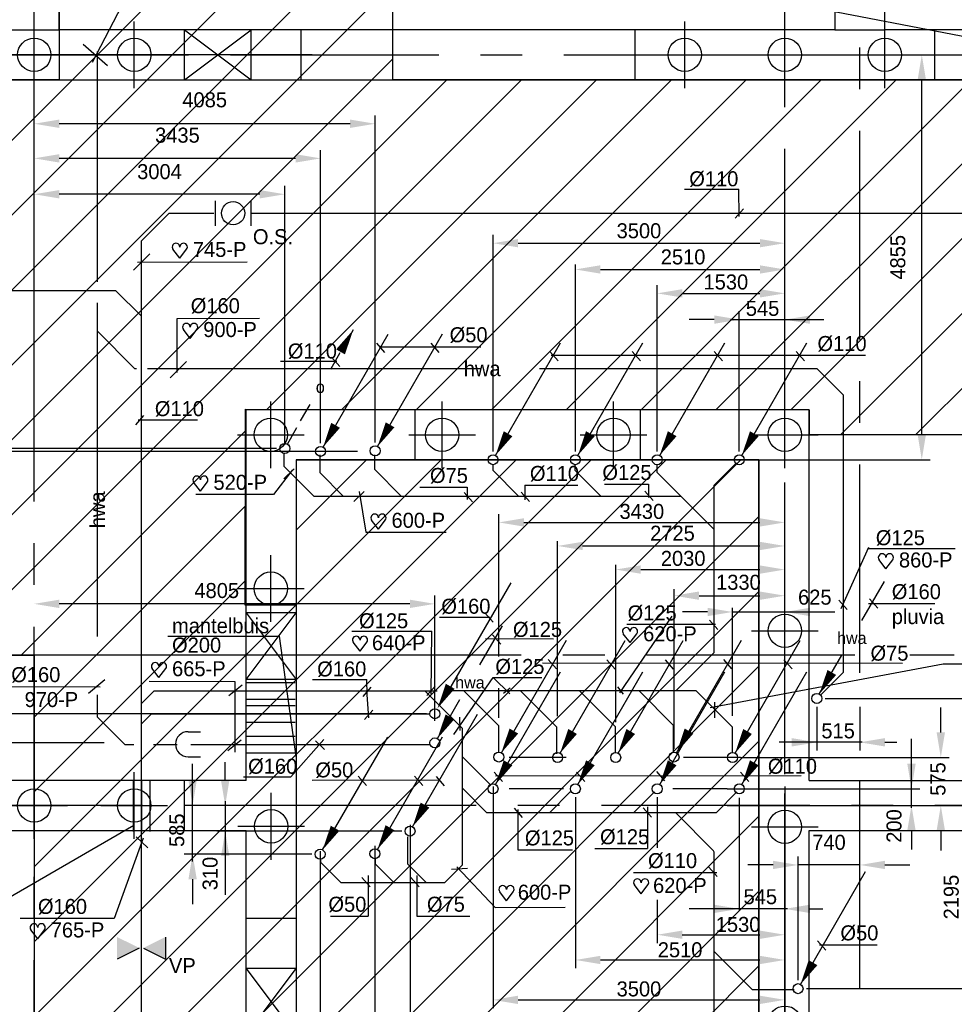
# Model space of a CAD drawing. Extents: x -34830 to 349597, y -3304 to 731056.
# Tile 7 of 48: x 4914 to 16120, y 46251 to 58057. Entities that reach past the tile are written whole.
import ezdxf
from ezdxf.enums import TextEntityAlignment as Align

# ---------------------------------------------------------------- set-up
doc = ezdxf.new("R2010")
doc.units = 0
doc.header["$LTSCALE"] = 100
for name, pattern in [('2322121', [2000, 1000, 1000]), ('2322122', [47, 40, -7]), ('CENTER2', [11.25, 7.5, -1.25, 1.25, -1.25]), ('CENTER4', [5, 3.125, -0.625, 0.625, -0.625]), ('CENTERX2', [40, 25, -5, 5, -5]), ('LURETOUR', [6, 4, -2])]:
    doc.linetypes.add(name, pattern=pattern)
doc.layers.get('0').update_dxf_attribs({"linetype": 'CONTINUOUS'})
doc.layers.get('DEFPOINTS').update_dxf_attribs({"linetype": 'CONTINUOUS'})
for name, color, linetype in [('15', 6, 'CONTINUOUS'), ('BOUW', 8, 'CONTINUOUS'), ('PAAL_CONT', 1, 'CONTINUOUS'), ('PAAL_HART', 7, 'CONTINUOUS'), ('PAAL_TEKST', 2, 'CONTINUOUS'), ('STRAMIEN', 1, 'CENTER2'), ('WL521---', 4, 'CONTINUOUS'), ('WL5233--', 4, 'CONTINUOUS'), ('WL524---', 4, 'CONTINUOUS'), ('WL5502--', 4, 'CONTINUOUS'), ('WL570---', 3, 'CONTINUOUS'), ('WL570---_HARTLIJN', 7, 'CONTINUOUS'), ('WL570---_RETOUR', 3, 'CONTINUOUS'), ('WL740---', 4, 'CONTINUOUS'), ('WM521---', 1, 'CONTINUOUS')]:
    doc.layers.add(name, color=color, linetype=linetype)
doc.styles.add('BURO-018', font='BUROFONT.shx', dxfattribs={"height": 180})
doc.styles.add('VAR', font='STRUCT01.shx')
doc.dimstyles.new('CEES', dxfattribs={"dimscale": 100, "dimtxt": 3, "dimasz": 3, "dimexe": 1, "dimexo": 1, "dimgap": 1.5, "dimtad": 0, "dimdec": 0, "dimzin": 0, "dimtxsty": 'BURO-018', "dimcen": -3, "dimdle": 1.25, "dimclrd": 1, "dimclre": 1, "dimclrt": 1, "dimazin": 3, "dimtfac": 0.75, "dimtdec": 0, "dimtofl": 0, "dimtmove": 0, "dimatfit": 3, "dimtvp": 1.5, "dimtolj": 1, "dimtzin": 0})

# ---------------------------------------------------------------- blocks, each defined once
blk = doc.blocks.new('K-PAAL8')
at = {"layer": 'PAAL_CONT'}
blk.add_circle((0, 0), 0.5, dxfattribs=at)
at = {"layer": 'PAAL_HART'}
for p, q in [((0, -1), (0, 1)), ((-1, 0), (1, 0))]:
    blk.add_line(p, q, dxfattribs=at)
at = {"layer": 'PAAL_TEKST', "style": 'VAR', "flags": 1}
for tag, p in [('AFHAKHOOGTE', (0.402, 0.516)), ('INHEINIVO', (0.402, 0.201)), ('LENGTE', (0.402, -0.114)), ('NUMMER', (0.402, -0.429))]:
    blk.add_attdef(tag, p, '', height=0.2, dxfattribs=at)
blk = doc.blocks.new('LDV1123')
at = {"color": 0, "linetype": 'CONTINUOUS'}
for p, q in [((6.75, 11.691), (5.812, 10.068)), ((5.437, 9.418), (4.5, 7.794)), ((1.562, 2.706), (2.5, 4.33)), ((0.25, 0.433), (1.187, 2.057))]:
    blk.add_line(p, q, dxfattribs=at)
blk.add_lwpolyline([(6.75, 11.691, 0, 1, 0), (5.5, 9.526, 1, 1, 0)], format="xyseb", dxfattribs=at)
blk.add_circle((0, 0), 0.5, dxfattribs=at)
at = {"color": 0, "linetype": 'CONTINUOUS', "style": 'BURO-018'}
blk.add_attdef('LD_TEXT1', text='', height=1.8, dxfattribs=at).set_placement((3.5, 6.062), align=Align.MIDDLE)
blk = doc.blocks.new('LDV3')
at = {"color": 0, "linetype": 'CONTINUOUS'}
for p, q in [((4.5, 7.794), (6.75, 11.691)), ((0.25, 0.433), (2.5, 4.33))]:
    blk.add_line(p, q, dxfattribs=at)
blk.add_lwpolyline([(0.25, 0.433, 0, 1, 0), (1.5, 2.598, 1, 1, 0)], format="xyseb", dxfattribs=at)
blk.add_circle((0, 0), 0.5, dxfattribs=at)
at = {"color": 0, "linetype": 'CONTINUOUS', "style": 'BURO-018'}
blk.add_attdef('LD_TEXT1', text='', height=1.8, dxfattribs=at).set_placement((3.5, 6.062), align=Align.MIDDLE)
blk = doc.blocks.new('LDV3121')
at = {"color": 0, "linetype": 'CONTINUOUS'}
blk.add_line((0.25, 0.433), (6.75, 11.691), dxfattribs=at)
blk.add_lwpolyline([(0.25, 0.433, 0, 1, 0), (1.5, 2.598, 1, 1, 0)], format="xyseb", dxfattribs=at)
blk.add_circle((0, 0), 0.5, dxfattribs=at)
blk = doc.blocks.new('HART')
at = {"color": 1}
for q in [(-39.7, 52.4), (39.7, 52.4)]:
    blk.add_line((0, 0), q, dxfattribs=at)
for centre, start, end in [((-22.1, 65.7), 0, 217.18669), ((22.1, 65.7), 322.81331, 180)]:
    blk.add_arc(centre, 22.1, start, end, dxfattribs=at)
blk = doc.blocks.new('LDS')
at = {"color": 0, "linetype": 'CONTINUOUS'}
for p, q in [((0, 1), (1, 1)), ((0, -1), (1, -1))]:
    blk.add_line(p, q, dxfattribs=at)
blk.add_arc((0, 0), 1, 90, 270, dxfattribs=at)
blk = doc.blocks.new('*D63')
at = {"layer": 'DEFPOINTS', "color": 0}
for p in [(14988, 47922), (14246, 46439), (14988, 46439)]:
    blk.add_point(p, dxfattribs=at)
at = {"layer": 'WM521---', "color": 1}
for p, q in [((14246, 46539), (14246, 48022)), ((14988, 46539), (14988, 48022)), ((13946, 47922), (13646, 47922)), ((15288, 47922), (15588, 47922))]:
    blk.add_line(p, q, dxfattribs=at)
for points in [[(13946, 47972), (13946, 47872), (14246, 47922)], [(15288, 47972), (15288, 47872), (14988, 47922)]]:
    blk.add_solid(points, dxfattribs=at)
at = {"layer": 'WM521---', "color": 1, "insert": (14617, 48192), "char_height": 180, "attachment_point": 5, "style": 'BURO-018'}
blk.add_mtext('\\A1;740', dxfattribs=at)
blk = doc.blocks.new('*D64')
at = {"layer": 'DEFPOINTS', "color": 0}
for p in [(14246, 48636), (16361, 48636), (14246, 46439)]:
    blk.add_point(p, dxfattribs=at)
at = {"layer": 'WM521---', "color": 1}
for p, q in [((14346, 48636), (16461, 48636)), ((16361, 46739), (16361, 48336)), ((14346, 46439), (16461, 46439))]:
    blk.add_line(p, q, dxfattribs=at)
for points in [[(16311, 48336), (16411, 48336), (16361, 48636)], [(16311, 46739), (16411, 46739), (16361, 46439)]]:
    blk.add_solid(points, dxfattribs=at)
at = {"layer": 'WM521---', "color": 1, "insert": (16084, 47537), "char_height": 180, "attachment_point": 5, "rotation": 90, "style": 'BURO-018'}
blk.add_mtext('\\A1;2195', dxfattribs=at)
blk = doc.blocks.new('*D67')
at = {"layer": 'DEFPOINTS', "color": 0}
for p in [(3448, 50436), (3448, 50436), (6027, 49385)]:
    blk.add_point(p, dxfattribs=at)
at = {"layer": 'WM521---', "color": 1}
for p, q in [((3448, 49685), (3448, 50136)), ((5927, 49385), (3348, 49385))]:
    blk.add_line(p, q, dxfattribs=at)
for points in [[(3398, 50136), (3498, 50136), (3448, 50436)], [(3398, 49685), (3498, 49685), (3448, 49385)]]:
    blk.add_solid(points, dxfattribs=at)
at = {"layer": 'WM521---', "color": 1, "insert": (3171, 49910), "char_height": 180, "attachment_point": 5, "rotation": 90, "style": 'BURO-018'}
blk.add_mtext('\\A1;1050', dxfattribs=at)
blk = doc.blocks.new('*D68')
at = {"layer": 'DEFPOINTS', "color": 0}
for p in [(14471, 49918), (14471, 48636), (16592, 48636)]:
    blk.add_point(p, dxfattribs=at)
at = {"layer": 'WM521---', "color": 1}
for p, q in [((14571, 49918), (16692, 49918)), ((16592, 49618), (16592, 48936)), ((14571, 48636), (16692, 48636))]:
    blk.add_line(p, q, dxfattribs=at)
for points in [[(16542, 49618), (16642, 49618), (16592, 49918)], [(16542, 48936), (16642, 48936), (16592, 48636)]]:
    blk.add_solid(points, dxfattribs=at)
at = {"layer": 'WM521---', "color": 1, "insert": (16306, 49277), "char_height": 180, "attachment_point": 5, "rotation": 90, "style": 'BURO-018'}
blk.add_mtext('\\A1;1285', dxfattribs=at)
blk = doc.blocks.new('*D69')
at = {"layer": 'DEFPOINTS', "color": 0}
for p in [(4628, 57636), (8093, 57636), (8093, 52916)]:
    blk.add_point(p, dxfattribs=at)
at = {"layer": 'WM521---', "color": 1}
for p, q in [((7993, 57636), (4528, 57636)), ((4628, 53216), (4628, 57336)), ((7993, 52916), (4528, 52916))]:
    blk.add_line(p, q, dxfattribs=at)
for points in [[(4578, 57336), (4678, 57336), (4628, 57636)], [(4578, 53216), (4678, 53216), (4628, 52916)]]:
    blk.add_solid(points, dxfattribs=at)
at = {"layer": 'WM521---', "color": 1, "insert": (4357, 55276), "char_height": 180, "attachment_point": 5, "rotation": 90, "style": 'BURO-018'}
blk.add_mtext('\\A1;4720', dxfattribs=at)
blk = doc.blocks.new('*D70')
at = {"layer": 'DEFPOINTS', "color": 0}
for p in [(4194, 57636), (8522, 57636), (9065, 52881)]:
    blk.add_point(p, dxfattribs=at)
at = {"layer": 'WM521---', "color": 1}
for p, q in [((8422, 57636), (4094, 57636)), ((4194, 53181), (4194, 57336)), ((8965, 52881), (4094, 52881))]:
    blk.add_line(p, q, dxfattribs=at)
for points in [[(4144, 57336), (4244, 57336), (4194, 57636)], [(4144, 53181), (4244, 53181), (4194, 52881)]]:
    blk.add_solid(points, dxfattribs=at)
at = {"layer": 'WM521---', "color": 1, "insert": (3917, 55258), "char_height": 180, "attachment_point": 5, "rotation": 90, "style": 'BURO-018'}
blk.add_mtext('\\A1;4755', dxfattribs=at)
blk = doc.blocks.new('*D71')
at = {"layer": 'DEFPOINTS', "color": 0}
for p in [(13542, 57636), (15730, 57636), (13542, 52781)]:
    blk.add_point(p, dxfattribs=at)
at = {"layer": 'WM521---', "color": 1}
for p, q in [((13642, 57636), (15830, 57636)), ((15730, 53081), (15730, 57336)), ((13642, 52781), (15830, 52781))]:
    blk.add_line(p, q, dxfattribs=at)
for points in [[(15680, 57336), (15780, 57336), (15730, 57636)], [(15680, 53081), (15780, 53081), (15730, 52781)]]:
    blk.add_solid(points, dxfattribs=at)
at = {"layer": 'WM521---', "color": 1, "insert": (15443, 55208), "char_height": 180, "attachment_point": 5, "rotation": 90, "style": 'BURO-018'}
blk.add_mtext('\\A1;4855', dxfattribs=at)
blk = doc.blocks.new('*D72')
at = {"layer": 'DEFPOINTS', "color": 0}
for p in [(5088, 55964), (5088, 52859), (8093, 52859)]:
    blk.add_point(p, dxfattribs=at)
at = {"layer": 'WM521---', "color": 1}
for p, q in [((5088, 52959), (5088, 56064)), ((7793, 55964), (5388, 55964)), ((8093, 52959), (8093, 56064))]:
    blk.add_line(p, q, dxfattribs=at)
for points in [[(5388, 56014), (5388, 55914), (5088, 55964)], [(7793, 56014), (7793, 55914), (8093, 55964)]]:
    blk.add_solid(points, dxfattribs=at)
at = {"layer": 'WM521---', "color": 1, "insert": (6590, 56234), "char_height": 180, "attachment_point": 5, "style": 'BURO-018'}
blk.add_mtext('\\A1;3004', dxfattribs=at)
blk = doc.blocks.new('*D73')
at = {"layer": 'DEFPOINTS', "color": 0}
for p in [(5088, 56394), (5088, 52881), (8522, 52881)]:
    blk.add_point(p, dxfattribs=at)
at = {"layer": 'WM521---', "color": 1}
for p, q in [((5088, 52981), (5088, 56494)), ((8522, 52981), (8522, 56494)), ((8222, 56394), (5388, 56394))]:
    blk.add_line(p, q, dxfattribs=at)
for points in [[(5388, 56444), (5388, 56344), (5088, 56394)], [(8222, 56444), (8222, 56344), (8522, 56394)]]:
    blk.add_solid(points, dxfattribs=at)
at = {"layer": 'WM521---', "color": 1, "insert": (6805, 56671), "char_height": 180, "attachment_point": 5, "style": 'BURO-018'}
blk.add_mtext('\\A1;3435', dxfattribs=at)
blk = doc.blocks.new('*D74')
at = {"layer": 'DEFPOINTS', "color": 0}
for p in [(5088, 56809), (5088, 52888), (9175, 52888)]:
    blk.add_point(p, dxfattribs=at)
at = {"layer": 'WM521---', "color": 1}
for p, q in [((5088, 52988), (5088, 56909)), ((9175, 52988), (9175, 56909)), ((8875, 56809), (5388, 56809))]:
    blk.add_line(p, q, dxfattribs=at)
for points in [[(5388, 56859), (5388, 56759), (5088, 56809)], [(8875, 56859), (8875, 56759), (9175, 56809)]]:
    blk.add_solid(points, dxfattribs=at)
at = {"layer": 'WM521---', "color": 1, "insert": (7132, 57095), "char_height": 180, "attachment_point": 5, "style": 'BURO-018'}
blk.add_mtext('\\A1;4085', dxfattribs=at)
blk = doc.blocks.new('LU-1D-K-C8')
at = {"color": 0, "linetype": 'CONTINUOUS'}
for p, q in [((-0.5, 100), (0.5, 100)), ((-0.5, -100), (0.5, -100))]:
    blk.add_line(p, q, dxfattribs=at)
at = {"layer": 'WL570---_HARTLIJN', "linetype": 'CENTER2'}
blk.add_line((-0.5, 0), (0.5, 0), dxfattribs=at)
blk = doc.blocks.new('2322122-7')
at = {"layer": 'WM521---', "color": 0, "style": 'BURO-018'}
blk.add_text('hwa', height=180, dxfattribs=at).set_placement((10459, 53876), align=Align.MIDDLE)
blk.add_text('hwa', height=180, rotation=90, dxfattribs=at).set_placement((5843, 52180), align=Align.MIDDLE)

msp = doc.modelspace()

# ---------------------------------------------------------------- hatches: boundary and pattern name
at = {"layer": 'WL570---'}
h = msp.add_hatch(color=1, dxfattribs=at)
h.paths.add_polyline_path([(6082, 47057.9), (6346.9, 46927), (6082, 46927)])
h.paths.add_polyline_path([(6082, 46927), (6346.9, 46927), (6346.9, 46924.5), (6082, 46793.7)])
h = msp.add_hatch(color=1, dxfattribs=at)
h.paths.add_polyline_path([(6661.6, 47057.9), (6396.7, 46927), (6661.6, 46927)])
h.paths.add_polyline_path([(6661.6, 46927), (6396.7, 46927), (6396.7, 46924.5), (6661.6, 46793.7)])

# ---------------------------------------------------------------- linework, layer by layer
at = {"color": 2, "linetype": 'CONTINUOUS'}
for p, q in [((7259.2, 55885.9), (7259.2, 55585.9)), ((7686.5, 55885.9), (7686.5, 55585.9))]:
    msp.add_line(p, q, dxfattribs=at)
at = {"color": 1, "linetype": 'BYBLOCK'}
for p, q in [((10589.3, 52880.8), (10589.3, 55477)), ((10889.3, 55377), (13788.1, 55377)), ((14088.1, 52880.8), (14088.1, 55477)), ((14088.1, 52880.8), (14088.1, 55319.5)), ((11576.3, 52880.8), (11576.3, 55120.1)), ((11876.3, 55062), (13788.1, 55062)), ((12557.7, 52880.7), (12557.7, 54875.6)), ((14088.1, 52880.7), (14088.1, 54875.6)), ((12857.7, 54775.6), (13788.1, 54775.6)), ((13542, 52880.7), (13542, 54560.6)), ((14088.1, 52880.7), (14088.1, 54560.6)), ((13242, 54460.6), (12942, 54460.6)), ((13436.2, 54460.6), (14553.7, 54460.6)), ((10658.9, 50421.8), (10658.9, 52129.2)), ((14088.1, 49315.8), (14088.1, 52129.2)), ((10958.9, 52029.2), (13788.1, 52029.2)), ((14088.1, 49710.9), (14088.1, 52031.8)), ((14088.1, 49315.7), (14088.1, 51846.2)), ((11363.5, 49705.3), (11363.5, 51804.6)), ((11663.5, 51746.9), (13788.1, 51746.9)), ((14088.1, 49632.8), (14088.1, 51729.7)), ((12059.7, 49632.8), (12059.7, 51521.5)), ((12359.7, 51463.7), (13788.1, 51463.7)), ((9892.1, 49649.7), (9892.1, 51152.7)), ((12759.1, 49315.7), (12759.1, 51228.5)), ((13059.1, 51150.6), (13788.1, 51150.6)), ((9592.1, 51052.7), (5388.1, 51052.7)), ((13461.1, 49710.9), (13461.1, 51003.9)), ((13161.1, 50955.3), (12861.1, 50955.3)), ((13466.1, 50955.3), (14687.2, 50955.3)), ((14088.1, 49310.7), (14088.1, 50909.5)), ((9792.1, 50435.6), (4295.4, 50435.6)), ((15987.5, 50331.7), (16695.4, 50331.7)), ((10658.9, 49685.7), (10658.9, 50040.6)), ((9792.1, 49735.3), (4295.4, 49735.3)), ((14471.3, 49818.4), (14471.3, 49292.6)), ((14988.1, 49818.4), (14988.1, 49292.6)), ((15957.9, 49510.6), (15957.9, 49810.6)), ((15014.9, 49392.6), (14021.3, 49392.6)), ((15288.1, 49392.6), (15429, 49392.6)), ((15606.2, 48606.3), (15606.2, 49434.9)), ((6987.2, 47963.5), (6987.2, 49135.2)), ((7377.9, 48935.6), (7377.9, 49154.7)), ((13556.6, 49210.6), (16057.9, 49210.6)), ((10589.3, 48862), (10589.3, 46204.5)), ((13397.8, 48834.9), (15706.2, 48834.9)), ((14088.1, 48862), (14088.1, 46340.9)), ((7377.9, 48686), (7377.9, 47563.1)), ((11576.3, 48735.1), (11576.3, 46682.7)), ((12557.7, 48734.9), (12557.7, 48127.7)), ((13542, 48725.8), (13542, 47375.8)), ((14088.1, 48735.1), (14088.1, 46682.7)), ((14088.1, 48734.9), (14088.1, 46985.4)), ((8416, 48635.6), (6887.2, 48635.6)), ((9493.8, 48635.6), (7277.9, 48635.6)), ((13397.8, 48635.6), (15706.2, 48635.6)), ((13991, 48635.6), (16057.9, 48635.6)), ((9593.8, 48403.4), (9593.8, 45901.8)), ((14088.1, 48403.4), (14088.1, 46026)), ((9493.8, 48327.7), (7277.9, 48327.7)), ((14088.1, 48354.1), (14088.1, 47295.5)), ((15606.2, 48335.6), (15606.2, 48105.4)), ((15957.9, 48335.6), (15957.9, 48094)), ((8416, 48050.6), (6887.2, 48050.6)), ((8516, 48087.3), (8516, 45198.7)), ((9173, 48152.2), (9173, 45599.1)), ((14088.1, 48152.2), (14088.1, 45703.7)), ((14088.1, 48087.3), (14088.1, 45342.4)), ((6987.2, 47750.6), (6987.2, 47450.6)), ((12557.7, 47502.7), (12557.7, 46985.4)), ((14121.5, 47395.5), (12942, 47395.5)), ((14388.1, 47395.5), (14541.6, 47395.5)), ((12857.7, 47085.4), (13788.1, 47085.4)), ((11876.3, 46782.7), (13788.1, 46782.7)), ((10889.3, 46304.2), (13788.1, 46304.2))]:
    msp.add_line(p, q, dxfattribs=at)
for points in [[(10889.3, 55427), (10889.3, 55327), (10589.3, 55377)], [(13788.1, 55427), (13788.1, 55327), (14088.1, 55377)], [(11876.3, 55112), (11876.3, 55012), (11576.3, 55062)], [(13788.1, 55112), (13788.1, 55012), (14088.1, 55062)], [(12857.7, 54825.6), (12857.7, 54725.6), (12557.7, 54775.6)], [(13788.1, 54825.6), (13788.1, 54725.6), (14088.1, 54775.6)], [(13242, 54510.6), (13242, 54410.6), (13542, 54460.6)], [(14388.1, 54510.6), (14388.1, 54410.6), (14088.1, 54460.6)], [(10958.9, 52079.2), (10958.9, 51979.2), (10658.9, 52029.2)], [(13788.1, 52079.2), (13788.1, 51979.2), (14088.1, 52029.2)], [(11663.5, 51796.9), (11663.5, 51696.9), (11363.5, 51746.9)], [(13788.1, 51796.9), (13788.1, 51696.9), (14088.1, 51746.9)], [(12359.7, 51513.7), (12359.7, 51413.7), (12059.7, 51463.7)], [(13788.1, 51513.7), (13788.1, 51413.7), (14088.1, 51463.7)], [(13059.1, 51200.6), (13059.1, 51100.6), (12759.1, 51150.6)], [(13788.1, 51200.6), (13788.1, 51100.6), (14088.1, 51150.6)], [(5388.1, 51102.7), (5388.1, 51002.7), (5088.1, 51052.7)], [(9592.1, 51102.7), (9592.1, 51002.7), (9892.1, 51052.7)], [(13161.1, 51005.3), (13161.1, 50905.3), (13461.1, 50955.3)], [(14388.1, 51005.3), (14388.1, 50905.3), (14088.1, 50955.3)], [(15907.9, 49510.6), (16007.9, 49510.6), (15957.9, 49210.6)], [(14171.3, 49442.6), (14171.3, 49342.6), (14471.3, 49392.6)], [(15288.1, 49442.6), (15288.1, 49342.6), (14988.1, 49392.6)], [(15556.2, 49134.9), (15656.2, 49134.9), (15606.2, 48834.9)], [(6937.2, 48935.6), (7037.2, 48935.6), (6987.2, 48635.6)], [(7327.9, 48935.6), (7427.9, 48935.6), (7377.9, 48635.6)], [(15556.2, 48335.6), (15656.2, 48335.6), (15606.2, 48635.6)], [(15907.9, 48335.6), (16007.9, 48335.6), (15957.9, 48635.6)], [(7327.9, 48027.7), (7427.9, 48027.7), (7377.9, 48327.7)], [(6937.2, 47750.6), (7037.2, 47750.6), (6987.2, 48050.6)], [(13242, 47445.5), (13242, 47345.5), (13542, 47395.5)], [(14388.1, 47445.5), (14388.1, 47345.5), (14088.1, 47395.5)], [(12857.7, 47135.4), (12857.7, 47035.4), (12557.7, 47085.4)], [(13788.1, 47135.4), (13788.1, 47035.4), (14088.1, 47085.4)], [(11876.3, 46832.7), (11876.3, 46732.7), (11576.3, 46782.7)], [(13788.1, 46832.7), (13788.1, 46732.7), (14088.1, 46782.7)], [(10889.3, 46354.2), (10889.3, 46254.2), (10589.3, 46304.2)], [(13788.1, 46354.2), (13788.1, 46254.2), (14088.1, 46304.2)]]:
    msp.add_solid(points, dxfattribs=at)
at = {"layer": '15', "color": 8}
for p, q in [((14378.1, 53081.7), (44763.1, 53081.7)), ((14378.1, 48335.6), (47263.1, 48335.6))]:
    msp.add_line(p, q, dxfattribs=at)
at = {"layer": 'BOUW', "linetype": 'CONTINUOUS'}
for p, q in [((15288.1, 57935.6), (15288.1, 66335.6)), ((5388.1, 65149.6), (5388.1, 57335.6)), ((9388.1, 57335.6), (9388.1, 65149.6)), ((-1356.2, 50435.6), (9388.1, 61179.9)), ((-458.1, 50435.6), (9388.1, 60281.9)), ((439.9, 50435.6), (9388.1, 59383.9)), ((1337.9, 50435.6), (9388.1, 58485.9)), ((4788.1, 57935.6), (5388.1, 57935.6)), ((6888.3, 57335.6), (6888.3, 57935.6)), ((6888.3, 57335.6), (6888.3, 57935.6)), ((6888.3, 57335.6), (7688.3, 57935.6)), ((6888.3, 57935.6), (7688.3, 57335.6)), ((7688.3, 57335.6), (7688.3, 57935.6)), ((8288.3, 57335.6), (8288.3, 57935.6)), ((12288.3, 57935.6), (12288.3, 57335.6)), ((14688.1, 57935.6), (15288.1, 57935.6)), ((15888.3, 57335.6), (15888.3, 57935.6)), ((2235.9, 50435.6), (9388.1, 57587.8)), ((5388.1, 57335.6), (2891.9, 57335.6)), ((3134, 50435.6), (10034, 57335.6)), ((4032, 50435.6), (10932, 57335.6)), ((7881.9, 53387.5), (11830, 57335.6)), ((8779, 53386.6), (12728, 57335.6)), ((23988.1, 57335.6), (9388.1, 57335.6)), ((9676.1, 53385.6), (13626.1, 57335.6)), ((10573.1, 53384.7), (14524.1, 57335.6)), ((11470.2, 53383.7), (15422.1, 57335.6)), ((12367.3, 53382.8), (16320.1, 57335.6)), ((13264.4, 53381.8), (17218.2, 57335.6)), ((14161.4, 53380.9), (18116.2, 57335.6)), ((14760.3, 53081.7), (19014.2, 57335.6)), ((15658.3, 53081.7), (19912.2, 57335.6)), ((7619, 51035.1), (7621.5, 53387.8)), ((7621.5, 53387.8), (14378.1, 53380.6)), ((9656.4, 52780.6), (9656.4, 53380.6)), ((12356.4, 52780.6), (12356.4, 53380.6)), ((14378.1, 53380.6), (14378.1, 53081.7)), ((4930, 50435.6), (7621.2, 53126.8)), ((5088.1, 47001.7), (10867.1, 52780.6)), ((5088.1, 46103.6), (11765.1, 52780.6)), ((5088.1, 45205.6), (12663.2, 52780.6)), ((5088.1, 44307.6), (13561.2, 52780.6)), ((8228.1, 51937.7), (9071.1, 52780.6)), ((8228.1, 51039.7), (9969.1, 52780.6)), ((13778.1, 52780.6), (8228.1, 52780.6)), ((8228.1, 52780.6), (8228.1, 51035.1)), ((13778.1, 43980.6), (13778.1, 52780.6)), ((5088.1, 49695.7), (7620.2, 52227.8)), ((5659.2, 43980.6), (13778.1, 52099.5)), ((5088.1, 48797.7), (7619.3, 51328.8)), ((8457.2, 45880.6), (13778.1, 51201.5)), ((5088.1, 47899.7), (8223.6, 51035.1)), ((8228.1, 51035.1), (7619, 51035.1)), ((8228.1, 50943.7), (7628.1, 50943.7)), ((7628.1, 50143.7), (8228.1, 50943.7)), ((7628.1, 50943.7), (8228.1, 50143.7)), ((-2112.1, 50435.6), (5088.1, 50435.6)), ((5088.1, 50435.6), (5088.1, 50435.6)), ((5088.1, 50435.6), (5088.1, 43980.6)), ((9355.3, 45880.6), (13778.1, 50303.5)), ((8228.1, 50143.7), (7628.1, 50143.7)), ((10253.3, 45880.6), (13778.1, 49405.5)), ((6888.1, 48335.6), (6888.1, 48935.6)), ((14378.1, 48935.6), (39888.1, 48935.6)), ((10328.1, 45057.4), (13778.1, 48507.4)), ((7628.1, 43380.6), (7628.1, 48335.6)), ((14378.1, 43980.6), (14378.1, 48335.6)), ((10328.1, 44159.4), (13778.1, 47609.4)), ((8228.1, 47280.6), (7628.1, 47280.6)), ((8228.1, 46680.6), (7628.1, 46680.6)), ((7628.1, 45880.6), (8228.1, 46680.6)), ((7628.1, 46680.6), (8228.1, 45880.6)), ((11047.4, 43980.6), (13778.1, 46711.4))]:
    msp.add_line(p, q, dxfattribs=at)
for points in [[(5388.1, 57935.6), (5388.1, 65149.6), (14688.1, 65149.6), (14688.1, 57935.6)], [(14688.1, 57935.6), (5388.1, 57935.6)], [(39888.1, 57935.6), (15288.1, 57935.6)], [(-911.9, 57335.6), (39888.1, 57335.6)], [(14378.1, 48935.6), (14378.1, 53380.6), (7628.1, 53380.6), (7628.1, 53380.6)], [(7628.1, 48935.6), (7628.1, 53380.6)], [(8228.1, 52780.6), (8228.1, 45880.6)], [(8228.1, 52780.6), (13778.1, 52780.6), (13778.1, 43980.6)], [(7628.1, 48935.6), (-19461.9, 48935.6)], [(-19461.9, 48335.6), (7628.1, 48335.6)]]:
    msp.add_lwpolyline(points, dxfattribs=at)
at = {"layer": 'DEFPOINTS', "color": 0, "linetype": 'BYBLOCK'}
for p in [(14088.1, 55377), (14088.1, 55219.5), (14088.1, 54775.6), (14088.1, 54460.6), (10589.3, 52780.8), (11576.3, 52780.8), (12557.7, 52780.7), (13542, 52780.7), (14088.1, 52780.8), (14088.1, 52780.8), (14088.1, 52780.7), (14088.1, 52780.7), (14088.1, 52029.2), (14088.1, 51746.2), (14088.1, 51531.4), (14088.1, 51414.9), (5088.1, 51052.7), (5088.1, 51052.7), (14088.1, 50809.5), (9892.1, 50435.6), (14471.3, 49918.4), (14988.1, 49918.4), (9892.1, 49735.3), (13461.1, 49610.9), (14088.1, 49610.9), (9000.4, 49538.3), (9892.1, 49549.7), (12059.7, 49532.8), (14088.1, 49532.8), (14988.1, 49392.6), (10658.9, 49215.8), (11363.5, 49210.7), (12759.1, 49215.7), (13891, 49210.6), (14088.1, 49215.8), (14088.1, 49215.7), (14088.1, 49210.7), (10589.3, 48962), (14088.1, 48962), (11576.3, 48835.1), (12557.7, 48834.9), (13297.8, 48834.9), (14088.1, 48835.1), (14088.1, 48834.9), (6987.2, 48635.6), (7377.9, 48635.6), (8516, 48635.6), (9593.8, 48635.6), (13297.8, 48635.6), (13891, 48635.6), (15606.2, 48635.6), (15957.9, 48635.6), (9593.8, 48503.4), (13542, 48454.1), (14088.1, 48503.4), (14088.1, 48454.1), (9593.8, 48327.7), (8516, 48187.3), (9173, 48252.2), (14088.1, 48252.2), (14088.1, 48187.3), (8516, 48050.6), (14088.1, 47395.5), (14088.1, 47085.4), (14088.1, 46782.7), (14088.1, 46440.9)]:
    msp.add_point(p, dxfattribs=at)
at = {"layer": 'STRAMIEN', "linetype": 'CENTERX2'}
for points in [[(5088.1, 8279), (5088.1, 77728.5)], [(14088.1, 6009), (14088.1, 77028.3)], [(14988.1, 50223.6), (14988.1, 77028.3)], [(-28560.4, 57635.6), (112823.4, 57635.6)], [(14927.9, 50435.6), (-28560.4, 50435.6)], [(16116.2, 50435.6), (15587.6, 50435.6)], [(14988.1, 38435.6), (14988.1, 49302.2)], [(106387.9, 48635.6), (-28560.4, 48635.6)]]:
    msp.add_lwpolyline(points, dxfattribs=at)
at = {"layer": 'WL521---', "color": 4, "linetype": '2322122'}
for p, q in [((5843.3, 67076.8), (5843.3, 54914.8)), ((5843.3, 54662.3), (5843.3, 49698.5)), ((6290.8, 53875.7), (6315.7, 53875.7)), ((6447.7, 53875.7), (14470.3, 53875.7)), ((14791.3, 50232.8), (14791.3, 53554.7))]:
    msp.add_line(p, q, dxfattribs=at)
at = {"layer": 'WL521---', "color": 1}
for p, q in [((12079.7, 50056.7), (12151.1, 49969.5)), ((10714.7, 49982.4), (10793.9, 50045.8))]:
    msp.add_line(p, q, dxfattribs=at)
at = {"layer": 'WL521---', "color": 2}
msp.add_circle((9892.1, 49735.3), 60, dxfattribs=at)
at = {"layer": 'WL524---', "color": 4, "linetype": '2322121'}
for p, q in [((6373.1, 55404.6), (6704.9, 55735.9)), ((6704.9, 55735.9), (7239.9, 55735.9)), ((7692.5, 55735.9), (24824.5, 55735.9)), ((6373.1, 44478.3), (6373.1, 55404.6)), ((2007.7, 54810.5), (6064.4, 54810.5)), ((6373.1, 54502.4), (6064.4, 54810.5)), ((6290.8, 53875.7), (5841.2, 54325.3)), ((14791.3, 53554.7), (14470.3, 53875.7)), ((8084.4, 52701.4), (8084.4, 52860.9)), ((8515.8, 52623.2), (8515.8, 52837.7)), ((9171.5, 52662.3), (9171.5, 52837.7)), ((8441, 52344.8), (8084.4, 52701.4)), ((9489, 52344.8), (9171.5, 52662.3)), ((10589.6, 52651.2), (10589.6, 52722.6)), ((11575.5, 52650), (11575.5, 52721.5)), ((12557.6, 52629.3), (12557.6, 52720.3)), ((13241.5, 52476.7), (13499.8, 52735)), ((8794.2, 52344.8), (8515.8, 52623.2)), ((10896, 52344.8), (10589.6, 52651.2)), ((11880.7, 52344.8), (11575.5, 52650)), ((13241.5, 51944.8), (12557.6, 52629.3)), ((13241.5, 50470), (13241.5, 52476.7)), ((8441, 52344.8), (12841.8, 52344.8)), ((12784.1, 50012.6), (13241.5, 50470)), ((14515.7, 49957.1), (14791.3, 50232.8)), ((6373.1, 49856.9), (6525.8, 50009.7)), ((6525.8, 50009.7), (9917.8, 50009.7)), ((10223.7, 49557.3), (9771.4, 50009.7)), ((10049.4, 50012.6), (13021.2, 50012.6)), ((10657.7, 49591.2), (10236.3, 50012.6)), ((11355.1, 49573.3), (10915.8, 50012.6)), ((12056.9, 49577.8), (11622.1, 50012.6)), ((12754.2, 49595.7), (12337.3, 50012.6)), ((13460.5, 49573.3), (13021.2, 50012.6)), ((6373.1, 49614.6), (6493.7, 49735.3)), ((6493.7, 49735.3), (9832.1, 49735.3)), ((6176.3, 49365.5), (5843.3, 49698.5)), ((10657.7, 49270.6), (10657.7, 49591.2)), ((12754.2, 49270.5), (12754.2, 49595.7)), ((10223.7, 47921.6), (10223.7, 49557.3)), ((11355.1, 49255.9), (11355.1, 49573.3)), ((12056.9, 49268.9), (12056.9, 49577.8)), ((13460.5, 49262.6), (13460.5, 49573.3)), ((6176.3, 49365.5), (6284.1, 49365.6)), ((6516.5, 49365.7), (6803.7, 49365.8)), ((6967.3, 49365.9), (9834, 49367.1)), ((10557.1, 48883.2), (10223.7, 49216.8)), ((10512.8, 48552), (10223.7, 48841)), ((11270.8, 48552), (11516, 48797.2)), ((12278.7, 48552), (12524, 48797.2)), ((13267.1, 48552), (13512.3, 48797.2)), ((10512.8, 48552), (13267.1, 48552)), ((13234.4, 48093), (12775.4, 48552)), ((9568.6, 47930.5), (9568.6, 48259.8)), ((13241.5, 48075.9), (13234.4, 48093)), ((13241.5, 43828.1), (13241.5, 48075.9)), ((8523.9, 47950.1), (8523.9, 47993.6)), ((8763.2, 47710.9), (8523.9, 47950.1)), ((9180.1, 47930.5), (9180.1, 47999.9)), ((9399.7, 47710.9), (9180.1, 47930.5)), ((9788.3, 47710.9), (9568.6, 47930.5)), ((10013, 47710.9), (10223.7, 47921.6)), ((8763.2, 47710.9), (10013, 47710.9)), ((13695.1, 46429.7), (13241.5, 46883.2)), ((13695.1, 46429.7), (14198.8, 46429.7))]:
    msp.add_line(p, q, dxfattribs=at)
at = {"layer": 'WL524---', "color": 2}
msp.add_line((10801, 51304.6), (10011.2, 49936.7), dxfattribs=at)
msp.add_lwpolyline([(9924.1, 49801.1, 0, 121.5, 0), (10076, 50064.2, 121.5, 121.5, 0)], format="xyseb", dxfattribs=at)
at = {"layer": 'WL5502--', "color": 1}
for p, q in [((5673.8, 57764), (5968.3, 57508.8)), ((6276.7, 55053.9), (6473, 55250.1)), ((6798.7, 54471.8), (6798.7, 53827.7)), ((6716.9, 53762.3), (6913.2, 53958.5)), ((8182.9, 52661.1), (7957, 52363.8)), ((7957, 52363.8), (7024.6, 52363.8)), ((5738.9, 49980.5), (5935.2, 50143.9)), ((7421.4, 49954.3), (7580.4, 50082.6)), ((7409.2, 49294.2), (7568.2, 49422.6)), ((10091.4, 47873.3), (10281.6, 47882.3)), ((10154.8, 47900.4), (10613.8, 47413)), ((10613.8, 47413), (11455.4, 47414.3))]:
    msp.add_line(p, q, dxfattribs=at)
at = {"layer": 'WL570---', "color": 1}
for p, q in [((6661.6, 47057.9), (6661.6, 46793.7)), ((6346.9, 46924.5), (6082, 46793.7)), ((6396.7, 46924.5), (6661.6, 46793.7))]:
    msp.add_line(p, q, dxfattribs=at)
at = {"layer": 'WL570---_HARTLIJN', "color": 1, "linetype": 'CONTINUOUS'}
for p, q in [((12886, 56023), (13536.7, 56023)), ((13540.3, 55695.2), (13536.7, 56023)), ((13491.3, 55675.9), (13590.5, 55787.4)), ((9190.1, 54179.2), (9289.3, 54067.7)), ((10442.2, 54131.2), (9230.5, 54131.2)), ((9841.8, 54179.2), (9940.9, 54067.7)), ((11270.9, 54079.6), (11370.1, 53968)), ((12257.8, 54079.6), (12357, 53968)), ((13239.3, 54079.4), (13338.5, 53967.9)), ((14223.6, 54079.4), (14322.8, 53967.9)), ((8716, 53956.7), (8042, 53959.7)), ((8654.4, 54009.2), (8753.6, 53897.7)), ((15054.3, 54029.8), (11285, 54029.8)), ((6304.8, 53198.4), (6404, 53309.9)), ((6333.8, 53260.7), (7047.5, 53260.7)), ((8205.3, 52669.9), (8079.9, 52551.6)), ((9713.4, 52450.2), (10280, 52450.2)), ((10280, 52450.2), (10280, 52303.7)), ((10970.5, 52474.4), (10970.5, 52298.6)), ((10970.5, 52474.4), (11604.6, 52474.4)), ((11924.5, 52486.1), (12455, 52486.1)), ((12455, 52486.1), (12455, 52328.5)), ((9044.6, 52399.7), (8919.3, 52281.4)), ((8984.5, 52399.6), (9065.4, 51911.2)), ((10244.8, 52386.1), (10344, 52274.6)), ((10925.5, 52390.8), (11024.7, 52279.3)), ((12408.2, 52402.5), (12507.3, 52291)), ((9065.4, 51911.2), (10026.2, 51910.5)), ((15079.1, 51715.6), (16130.3, 51715.6)), ((14735.6, 51096.3), (14834.8, 50984.8)), ((15091.3, 51057.4), (15884.9, 51057.4)), ((15103.4, 51112), (15202.6, 51000.5)), ((9947.2, 50893.9), (10552.8, 50893.9)), ((10490.9, 50943.4), (10590.1, 50831.9)), ((12111.4, 49985.3), (12737.2, 50906.3)), ((12192.7, 50807.5), (13255.3, 50807.5)), ((13185.3, 50856.8), (13284.5, 50745.3)), ((8897.8, 50723.8), (9856.4, 50723.8)), ((9845.8, 49971.7), (9856.4, 50723.8)), ((10583.5, 50680.2), (10682.7, 50568.7)), ((10500.5, 50635.2), (11315.1, 50633.5)), ((15500.5, 50335.9), (11180.4, 50343.1)), ((11250.6, 50386.6), (11349.8, 50275)), ((11955.2, 50381.4), (12054.4, 50269.9)), ((12651.4, 50381.3), (12750.5, 50269.8)), ((13193.2, 49811.4), (15987.5, 50331.7)), ((13350.8, 50386.5), (13450, 50274.9)), ((14074.8, 50383.1), (14174, 50271.5)), ((8425.3, 50146), (9077.6, 50146)), ((9079.7, 49960.1), (9077.6, 50146)), ((9796.8, 49952.4), (9896, 50063.9)), ((10121, 49486.9), (10590, 50171.4)), ((10590, 50171.4), (11176.1, 50171.4)), ((10590, 50171.4), (10790.2, 49973.3)), ((9030.7, 49940.7), (9129.9, 50052.2)), ((9098.7, 49685.1), (9079.7, 49960.1)), ((9049.7, 49665.8), (9148.8, 49777.3)), ((10194.4, 49535.5), (10192.2, 49693)), ((8561.6, 49424.6), (8164.2, 48979.3)), ((8461.3, 49410.9), (8567.1, 49305.6)), ((10603.1, 49035.6), (10702.3, 48924.1)), ((11590.1, 49035.6), (11689.3, 48924.1)), ((12547.7, 49043.4), (12646.9, 48931.8)), ((13555.9, 49035.4), (13655, 48923.9)), ((7597.1, 48979.3), (8164.2, 48979.3)), ((9941.6, 48936.7), (8422.2, 48935.9)), ((8972.7, 48987), (9071.9, 48875.5)), ((9649.4, 48987), (9748.6, 48875.5)), ((9905.8, 48982.9), (10005, 48871.3)), ((14283.9, 48990.9), (10620.5, 48985.9)), ((10840.9, 48601.8), (10940.1, 48490.3)), ((10888.3, 48586.7), (10888.3, 48104.6)), ((12388.7, 48605), (12487.9, 48493.5)), ((12441.2, 48618.7), (12441.2, 48118.5)), ((10888.3, 48104.6), (11540.4, 48104.6)), ((11811.6, 48118.5), (12441.2, 48118.5)), ((13272.4, 47828.3), (12274.7, 47828.3)), ((13177, 47893.5), (13276.2, 47782)), ((9017.5, 47772.8), (9116.7, 47661.2)), ((9091.8, 47793.7), (9091.8, 47309.5)), ((9602.9, 47772.8), (9702.1, 47661.2)), ((9677.2, 47793.7), (9677.2, 47309.5)), ((8640.7, 47309.5), (9091.8, 47309.5)), ((9677.2, 47309.5), (10311.3, 47309.5)), ((14480.2, 47013.3), (14579.4, 46901.8)), ((15194.9, 46960), (14505.4, 46960))]:
    msp.add_line(p, q, dxfattribs=at)
at = {"layer": 'WL570---_RETOUR', "color": 1}
for p, q in [((13743.8, 58337.3), (16600.5, 57788.3)), ((6283.9, 48395.4), (4610.8, 47426.8))]:
    msp.add_line(p, q, dxfattribs=at)
at = {"layer": 'WL740---', "color": 2}
msp.add_circle((7472.9, 55735.9), 139.2, dxfattribs=at)
at = {"layer": 'WM521---'}
for p, q in [((5788.3, 57547.6), (6319.9, 58571.4)), ((7642.5, 55149.4), (6325.8, 55147.3)), ((7788.2, 54473.4), (6798.7, 54471.8)), ((15090.5, 51727), (14758.3, 50994.7)), ((5880, 50053.8), (4749.9, 50056.5)), ((7496.9, 50117.9), (6467.8, 50120.4)), ((7496.9, 49274.3), (7496.9, 50117.9)), ((13249.6, 49684.2), (13249.6, 49875.2)), ((11466, 49210.6), (10782.2, 49210.6)), ((13556.6, 49210.6), (12872.8, 49210.6)), ((11434.2, 48834.9), (10782.2, 48834.9)), ((13397.8, 48834.9), (12745.8, 48834.9)), ((6393.8, 48244.6), (6044.9, 47278.4)), ((6308.8, 48260.7), (6451.2, 48127.6)), ((14988.1, 47921.9), (14246.1, 47921.9)), ((6044.9, 47278.4), (4917.7, 47281.1))]:
    msp.add_line(p, q, dxfattribs=at)
at = {"layer": 'WM521---', "color": 1}
for p, q in [((6688.2, 50665), (8025.5, 50665)), ((8025.5, 50665), (8225.6, 49223.3))]:
    msp.add_line(p, q, dxfattribs=at)

# ---------------------------------------------------------------- block references
at = {"layer": 'BOUW', "linetype": 'CONTINUOUS', "xscale": 400, "yscale": 400, "zscale": 400}
for p in [(5088.3, 57635.6), (6288.3, 57635.6), (12888.3, 57635.6), (14088.3, 57635.6), (15288.3, 57635.6), (7924.7, 53080.6), (9979.2, 53080.6), (12033.7, 53080.6), (14088.1, 53080.6), (7924.7, 51235.1), (14088.1, 50730.6), (5088.1, 48635.6), (6288.1, 48635.6), (7928.1, 48385.1), (14088.1, 48380.6), (14088.1, 46030.6)]:
    msp.add_blockref('K-PAAL8', p, dxfattribs=at)
at = {"layer": 'WL521---', "color": 2}
ref = msp.add_blockref('LDV3', (14471.3, 49918.4), dxfattribs=dict(at, xscale=120, yscale=120, zscale=120))
ref.add_attrib('LD_TEXT1', 'hwa', dxfattribs={"layer": '0', "color": 1, "linetype": 'CONTINUOUS', "height": 144, "style": 'BURO-018'}).set_placement((14891.3, 50645.8), align=Align.MIDDLE)
ref = msp.add_blockref('LDV3', (9892.1, 49385.3), dxfattribs=dict(at, xscale=120, yscale=120, zscale=120))
ref.add_attrib('LD_TEXT1', 'hwa', dxfattribs={"layer": '0', "color": 1, "linetype": 'CONTINUOUS', "height": 144, "style": 'BURO-018'}).set_placement((10312.1, 50112.7), align=Align.MIDDLE)
at = {"layer": 'WL5233--', "color": 2}
ref = msp.add_blockref('LDV1123', (8092.6, 52916.5), dxfattribs=dict(at, xscale=121.5, yscale=121.5, zscale=121.5))
ref.add_attrib('LD_TEXT1', 'o', dxfattribs={"layer": '0', "color": 1, "linetype": 'CONTINUOUS', "height": 145.8, "style": 'BURO-018'}).set_placement((8517.9, 53653), align=Align.MIDDLE)
at = {"layer": 'WL524---', "color": 2, "xscale": 120, "yscale": 120, "zscale": 120}
for p in [(8521.8, 52881.3), (9174.9, 52887.6), (10589.3, 52780.8), (11576.3, 52780.8), (12557.7, 52780.7), (13542, 52780.7), (10658.9, 49215.8), (11363.5, 49210.7), (12059.7, 49210.6), (12759.1, 49215.7), (13461.1, 49210.6), (10589.3, 48835.1), (11576.3, 48835.1), (12557.7, 48834.9), (13542, 48834.9), (9593.8, 48327.7), (8516, 48050.6), (9173, 48056.9), (14246.1, 46438.6)]:
    msp.add_blockref('LDV3121', p, dxfattribs=at)
at = {"layer": 'WL5502--', "color": 2, "xscale": 150, "yscale": 150, "zscale": 150}
msp.add_blockref('LDS', (6932, 49370), dxfattribs=at)
at = {"layer": 'WL570---_RETOUR', "linetype": 'LURETOUR', "xscale": 588.8080955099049}
for p in [(7922.5, 50009.7), (7922.5, 49735.3), (7922.7, 49366.4)]:
    msp.add_blockref('LU-1D-K-C8', p, dxfattribs=at)
at = {"layer": 'WL570---_RETOUR', "linetype": 'LURETOUR', "xscale": 612.0914152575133, "rotation": 270}
msp.add_blockref('LU-1D-K-C8', (6373.1, 48629.6), dxfattribs=at)
at = {"layer": 'WM521---'}
msp.add_blockref('2322122-7', (0, 0), dxfattribs=at)
at = {"layer": 'WM521---', "xscale": 2.052, "yscale": 2.052, "zscale": 2.052}
for p in [(6833.5, 55196.1), (6957.9, 54235.7), (7080.9, 52404.1), (9215.3, 51948.7), (15299.4, 51473.3), (12232.1, 50587.6), (8994.5, 50484.2), (6584, 50169), (12364.9, 47574.4), (10750.5, 47493.7), (5129.6, 47036.9)]:
    msp.add_blockref('HART', p, dxfattribs=at)

# ---------------------------------------------------------------- texts
at = {"color": 1, "linetype": 'BYBLOCK', "char_height": 180, "attachment_point": 5, "style": 'BURO-018'}
for s, insert in [('3500', (12338.7, 55524.9)), ('545', (13821.2, 54594.2)), ('3430', (12373.5, 52159.5)), ('2030', (12868.8, 51596.6)), ('1330', (13531.1, 51310.2)), ('\\A1;4805', (7276.5, 51211.2)), ('625', (14447.3, 51131.7)), ('515', (14726.4, 49529)), ('545', (13793.7, 47540.2)), ('2510', (12832.2, 46903.7)), ('3500', (12338.7, 46434.5))]:
    msp.add_mtext(s, dxfattribs=dict(at, insert=insert))
at = {"color": 1, "linetype": 'BYBLOCK', "char_height": 180, "attachment_point": 5, "rotation": 90, "style": 'BURO-018'}
for s, insert in [('\\A1;575', (15924.8, 48952.2)), ('\\A1;585', (6798.3, 48338.5)), ('200', (15397.8, 48389.2))]:
    msp.add_mtext(s, dxfattribs=dict(at, insert=insert))
at = {"layer": 'WL570---', "color": 1, "style": 'BURO-018'}
msp.add_text('VP', height=180, dxfattribs=at).set_placement((6703.5, 46625.1))
at = {"layer": 'WL570---_HARTLIJN', "color": 1, "linetype": 'CENTER4', "style": 'BURO-018'}
for s, p in [('%%c110', (12941.7, 56059.3)), ('%%c160', (6964.6, 54537.7)), ('%%c50', (10068.6, 54189)), ('%%c110', (14479.2, 54084.1)), ('%%c110', (8129.1, 53994.3)), ('%%c110', (6534.4, 53303.5)), ('%%c75', (9832.8, 52502)), ('%%c110', (11031.3, 52526.2)), ('%%c125', (11900.3, 52537.8)), ('%%c125', (15178.7, 51756.1)), ('%%c160', (15370.2, 51109.2)), ('%%c160', (9969.1, 50934.4)), ('%%c125', (12202.3, 50853.8)), ('pluvia', (15370.2, 50809.7)), ('%%c125', (8983.1, 50760.1)), ('%%c125', (10828.1, 50655.8)), ('%%c75', (15114.9, 50371.4)), ('%%c160', (4812.6, 50114.3)), ('%%c160', (8481, 50182.3)), ('%%c125', (10616.8, 50212)), ('%%c160', (7652.8, 49015.6)), ('%%c50', (8458.5, 48972)), ('%%c110', (13884.4, 49016)), ('%%c125', (10971.5, 48156.4)), ('%%c125', (11872.3, 48170.3)), ('%%c110', (12447.1, 47884.1)), ('%%c160', (5132.5, 47334.6)), ('%%c50', (8615.2, 47361.3)), ('%%c75', (9796.6, 47361.3)), ('%%c50', (14754.3, 47017.8))]:
    msp.add_text(s, height=180, dxfattribs=at).set_placement(p)
at = {"layer": 'WL740---', "color": 1, "style": 'BURO-018'}
msp.add_text('O.S.', height=180, dxfattribs=at).set_placement((7710, 55365.1))
at = {"layer": 'WM521---', "color": 1, "style": 'BURO-018'}
for s, p in [('745-P', (6990.2, 55212.1)), ('2510', (12600.2, 55122.8)), ('1530', (13112.9, 54822.1)), ('900-P', (7114.6, 54251.8)), ('520-P', (7237.6, 52420.1)), ('600-P', (9372, 51964.7)), ('2725', (12472.6, 51809.6)), ('860-P', (15456, 51489.3)), ('mantelbuis', (6740.7, 50700.6)), ('620-P', (12388.7, 50603.6)), ('%%C200', (6740.7, 50469.1)), ('640-P', (9137.4, 50495.8)), ('665-P', (6740.7, 50185)), ('970-P', (4973, 49815.3)), ('620-P', (12507.8, 47585.9)), ('600-P', (10886.1, 47505.3)), ('765-P', (5286.2, 47052.9)), ('1530', (13259.5, 47118.8))]:
    msp.add_text(s, height=180, dxfattribs=at).set_placement(p)
msp.add_text('310', height=180, rotation=90, dxfattribs=at).set_placement((7286.3, 47618.3))

# ---------------------------------------------------------------- dimensions: what is measured, and where the dimension line sits
at = {"layer": 'WM521---'}
for base, p1, p2, text, picture, middle in [((4194.4, 57635.6), (9065.2, 52881.3), (8521.8, 57635.6), '4755', '*D70', (3917.1, 55258.5)), ((4627.5, 57635.6), (8092.6, 52916.5), (8092.6, 57635.6), '4720', '*D69', (4357.4, 55276.1)), ((16592.4, 48635.6), (14471.3, 49918.4), (14471.3, 48635.6), '1285', '*D68', (16305.8, 49277)), ((16361.4, 48635.6), (14246.1, 46438.6), (14246.1, 48635.6), '2195', '*D64', (16084.1, 47537.1))]:
    dim = msp.add_linear_dim(base=base, p1=p1, p2=p2, angle=90, text=text, dimstyle='CEES', override={"dimscale": 100}, dxfattribs=at)
    dim.commit()
    dim.dimension.update_dxf_attribs({"geometry": picture, "text_midpoint": middle})
for base, p1, p2, picture, middle in [((15729.7, 57635.6), (13542, 52780.7), (13542, 57635.6), '*D71', (15443.1, 55208.1)), ((3448, 50435.6), (6027.1, 49385.3), (3448, 50435.6), '*D67', (3170.6, 49910.4))]:
    dim = msp.add_linear_dim(base=base, p1=p1, p2=p2, angle=90, dimstyle='CEES', override={"dimscale": 100}, dxfattribs=at)
    dim.commit()
    dim.dimension.update_dxf_attribs({"geometry": picture, "text_midpoint": middle})
for base, p1, p2, text, picture, middle in [((5088.1, 56808.9), (9174.9, 52887.6), (5088.1, 52887.6), '4085', '*D74', (7131.5, 57095.5)), ((5088.1, 56393.6), (8521.8, 52881.3), (5088.1, 52881.3), '3435', '*D73', (6805, 56670.9)), ((14988.1, 47921.9), (14246.1, 46438.6), (14988.1, 46438.6), '740', '*D63', (14617.1, 48192))]:
    dim = msp.add_linear_dim(base=base, p1=p1, p2=p2, text=text, dimstyle='CEES', override={"dimscale": 100}, dxfattribs=at)
    dim.commit()
    dim.dimension.update_dxf_attribs({"geometry": picture, "text_midpoint": middle})
dim = msp.add_linear_dim(base=(5088.1445, 55964.0694), p1=(8092.6099, 52859.213), p2=(5088.1445, 52859.213), dimstyle='CEES', override={"dimscale": 100}, dxfattribs=at)
dim.commit()
dim.dimension.update_dxf_attribs({"geometry": '*D72', "text_midpoint": (6590.3772, 56234.1875)})

doc.saveas('drawing.dxf')
